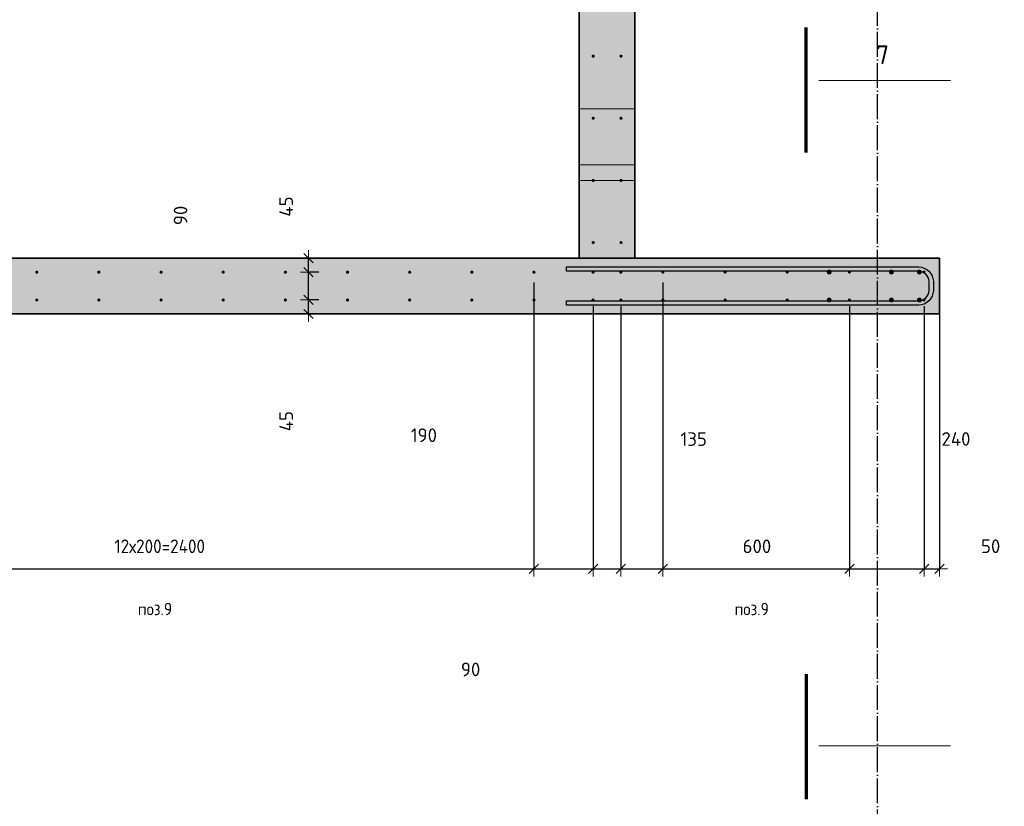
# Model space of a CAD drawing. Header units: millimetres. Extents: x -2995 to 60896, y -2809 to 57831.
# Tile 42 of 169: x 11140 to 14308, y 32735 to 35267. Entities that reach past the tile are written whole.
import ezdxf

# ---------------------------------------------------------------- set-up
doc = ezdxf.new("R2010")
doc.units = ezdxf.units.MM
doc.header["$PDMODE"] = 65
for name, pattern in [('______11', [100, 80, -10, 0, -10]), ('______5', [220, 160, -20, 20, -20]), ('________', [0])]:
    doc.linetypes.add(name, pattern=pattern)
for name, color, linetype, lineweight in [('Standard', 7, 'Continuous', 25), ('Арм.стержн. вертикальными 1', 22, 'Continuous', 35), ('Арм.стержн.горизонт. 2', 202, 'Continuous', 35), ('Обозначение разреза_ общее', 7, 'Continuous', 25), ('Размерная линия_ общее', 7, 'Continuous', 13)]:
    doc.layers.add(name, color=color, linetype=linetype, lineweight=lineweight)
doc.layers.add('Арм.стержн. вертикальными 2', color=7, linetype='Continuous', lineweight=35, true_color=0x006e00)
doc.layers.add('Осевая линия_ общее', color=7, linetype='______5', lineweight=13, true_color=0xa0a0a0)
doc.styles.add('ISOCPEUR', font='ISOCPEUR')
doc.dimstyles.new('DIMSTYLE_12', dxfattribs={"dimtxt": 44, "dimasz": 50, "dimexe": 0, "dimexo": 0, "dimgap": 22, "dimtad": 0, "dimdec": 0, "dimrnd": 5, "dimzin": 12, "dimdsep": 46, "dimtxsty": 'ISOCPEUR', "dimblk1": 'ALL_ML_STRICH', "dimblk2": 'ALL_ML_STRICH', "dimsah": 1, "dimcen": 0, "dimclrd": 7, "dimclre": 256, "dimclrt": 7, "dimadec": 0, "dimazin": 0, "dimtfac": 1, "dimtdec": 0, "dimtix": 1, "dimtmove": 2, "dimatfit": 3, "dimfxl": 0, "dimtvp": 1.2, "dimtzin": 0, "dimlwd": 0, "dimlwe": -3, "dimarcsym": 0})
doc.dimstyles.new('DIMSTYLE_3', dxfattribs={"dimtxt": 44, "dimasz": 50, "dimexe": 0, "dimexo": 0, "dimgap": 22, "dimtad": 2, "dimdec": 0, "dimrnd": 5, "dimzin": 12, "dimdsep": 46, "dimtxsty": 'ISOCPEUR', "dimblk1": 'ALL_ML_STRICH', "dimblk2": 'ALL_ML_STRICH', "dimsah": 1, "dimcen": 0, "dimclrd": 7, "dimclre": 256, "dimclrt": 7, "dimadec": 0, "dimazin": 0, "dimtfac": 1, "dimtdec": 0, "dimtix": 1, "dimtmove": 2, "dimatfit": 3, "dimfxl": 0, "dimtvp": 1.2, "dimtzin": 0, "dimlwd": 0, "dimlwe": -3, "dimarcsym": 0})
doc.dimstyles.new('DIMSTYLE_5', dxfattribs={"dimtxt": 44, "dimasz": 50, "dimexe": 0, "dimexo": 0, "dimgap": 22, "dimtad": 2, "dimdec": 0, "dimrnd": 5, "dimzin": 12, "dimdsep": 46, "dimtxsty": 'ISOCPEUR', "dimblk1": 'ALL_ML_STRICH', "dimblk2": 'ALL_ML_STRICH', "dimsah": 1, "dimcen": 0, "dimclrd": 7, "dimclre": 256, "dimclrt": 7, "dimadec": 0, "dimazin": 0, "dimtfac": 1, "dimtdec": 0, "dimtix": 1, "dimtmove": 2, "dimatfit": 3, "dimfxl": 0, "dimtzin": 0, "dimlwd": 0, "dimlwe": -3, "dimarcsym": 0})

# ---------------------------------------------------------------- blocks, each defined once
blk = doc.blocks.new('СЛОЖНЫЙ_ОБЪЕКТ_0')
at = {"layer": 'Осевая линия_ общее', "color": 253, "linetype": '______11', "lineweight": -3, "true_color": 0xa0a0a0, "transparency": 33554687}
blk.add_line((13900, -2590), (13900, 47490), dxfattribs=at)
blk = doc.blocks.new('ALL_ML_STRICH')
at = {"color": 0, "linetype": 'ByBlock', "lineweight": -2}
for p, q in [((-1, 0), (0.5, 0)), ((-0.3, -0.3), (0.3, 0.3)), ((0, -0.5), (0, 0.5))]:
    blk.add_line(p, q, dxfattribs=at)
blk = doc.blocks.new('*D527')
at = {"layer": 'DEFPOINTS', "color": 7, "linetype": 'Continuous', "lineweight": 13, "transparency": 33554687}
for p in [(12795, 34441.3), (10395, 34365), (10395, 33500.3)]:
    blk.add_point(p, dxfattribs=at)
at = {"layer": 'Размерная линия_ общее', "color": 253, "linetype": 'Continuous', "lineweight": -2, "true_color": 0xa0a0a0, "transparency": 33554687}
for p, q in [((12795, 34421.3), (12795, 33500.3)), ((10395, 34345), (10395, 33500.3))]:
    blk.add_line(p, q, dxfattribs=at)
at = {"layer": 'Размерная линия_ общее', "color": 7, "linetype": 'Continuous', "lineweight": -2, "transparency": 33554687}
blk.add_line((10395, 33500.3), (12795, 33500.3), dxfattribs=at)
at = {"layer": 'Размерная линия_ общее', "color": 7, "linetype": 'Continuous', "lineweight": 13, "transparency": 33554687, "xscale": 50, "yscale": 50, "zscale": 50, "rotation": 180}
blk.add_blockref('ALL_ML_STRICH', (10395, 33500.3), dxfattribs=at)
at = {"layer": 'Размерная линия_ общее', "color": 7, "linetype": 'Continuous', "lineweight": 13, "transparency": 33554687, "xscale": 50, "yscale": 50, "zscale": 50}
blk.add_blockref('ALL_ML_STRICH', (12795, 33500.3), dxfattribs=at)
at = {"layer": 'Размерная линия_ общее', "color": 7, "linetype": 'Continuous', "lineweight": 13, "transparency": 33554687, "insert": (11445, 33594.3), "char_height": 44, "width": 2.2, "attachment_point": 1, "line_spacing_factor": 0.60241, "style": 'ISOCPEUR'}
blk.add_mtext('\\W0.91;12х200=2400', dxfattribs=at)
blk = doc.blocks.new('*D528')
at = {"layer": 'DEFPOINTS', "color": 7, "linetype": 'Continuous', "lineweight": 13, "transparency": 33554687}
for p in [(12795, 34441.3), (12985, 34365), (12795, 33500.3)]:
    blk.add_point(p, dxfattribs=at)
at = {"layer": 'Размерная линия_ общее', "color": 253, "linetype": 'Continuous', "lineweight": -2, "true_color": 0xa0a0a0, "transparency": 33554687}
for p, q in [((12795, 34421.3), (12795, 33500.3)), ((12985, 34345), (12985, 33500.3))]:
    blk.add_line(p, q, dxfattribs=at)
at = {"layer": 'Размерная линия_ общее', "color": 7, "linetype": 'Continuous', "lineweight": -2, "transparency": 33554687}
blk.add_line((12795, 33500.3), (12985, 33500.3), dxfattribs=at)
at = {"layer": 'Размерная линия_ общее', "color": 7, "linetype": 'Continuous', "lineweight": 13, "transparency": 33554687, "xscale": 50, "yscale": 50, "zscale": 50, "rotation": 180}
blk.add_blockref('ALL_ML_STRICH', (12795, 33500.3), dxfattribs=at)
at = {"layer": 'Размерная линия_ общее', "color": 7, "linetype": 'Continuous', "lineweight": 13, "transparency": 33554687, "xscale": 50, "yscale": 50, "zscale": 50}
blk.add_blockref('ALL_ML_STRICH', (12985, 33500.3), dxfattribs=at)
at = {"layer": 'Размерная линия_ общее', "color": 7, "linetype": 'Continuous', "lineweight": 13, "transparency": 33554687, "insert": (12440.6, 33929.8), "char_height": 44, "width": 132, "attachment_point": 5, "style": 'ISOCPEUR'}
blk.add_mtext('\\A1;{190}', dxfattribs=at)
blk = doc.blocks.new('*D529')
at = {"layer": 'DEFPOINTS', "color": 7, "linetype": 'Continuous', "lineweight": 13, "transparency": 33554687}
for p in [(12985, 34365), (13074.5, 34365), (12985, 33500.3)]:
    blk.add_point(p, dxfattribs=at)
at = {"layer": 'Размерная линия_ общее', "color": 253, "linetype": 'Continuous', "lineweight": -2, "true_color": 0xa0a0a0, "transparency": 33554687}
for p, q in [((12985, 34345), (12985, 33500.3)), ((13074.5, 34345), (13074.5, 33500.3))]:
    blk.add_line(p, q, dxfattribs=at)
at = {"layer": 'Размерная линия_ общее', "color": 7, "linetype": 'Continuous', "lineweight": -2, "transparency": 33554687}
blk.add_line((12985, 33500.3), (13074.5, 33500.3), dxfattribs=at)
at = {"layer": 'Размерная линия_ общее', "color": 7, "linetype": 'Continuous', "lineweight": 13, "transparency": 33554687, "xscale": 50, "yscale": 50, "zscale": 50, "rotation": 180}
blk.add_blockref('ALL_ML_STRICH', (12985, 33500.3), dxfattribs=at)
at = {"layer": 'Размерная линия_ общее', "color": 7, "linetype": 'Continuous', "lineweight": 13, "transparency": 33554687, "xscale": 50, "yscale": 50, "zscale": 50}
blk.add_blockref('ALL_ML_STRICH', (13074.5, 33500.3), dxfattribs=at)
at = {"layer": 'Размерная линия_ общее', "color": 7, "linetype": 'Continuous', "lineweight": 13, "transparency": 33554687, "insert": (12591, 33176), "char_height": 44, "width": 88, "attachment_point": 5, "style": 'ISOCPEUR'}
blk.add_mtext('\\A1;{90}', dxfattribs=at)
blk = doc.blocks.new('*D530')
at = {"layer": 'DEFPOINTS', "color": 7, "linetype": 'Continuous', "lineweight": 13, "transparency": 33554687}
for p in [(13210, 34441.3), (13074.5, 34365), (13074.5, 33500.3)]:
    blk.add_point(p, dxfattribs=at)
at = {"layer": 'Размерная линия_ общее', "color": 253, "linetype": 'Continuous', "lineweight": -2, "true_color": 0xa0a0a0, "transparency": 33554687}
for p, q in [((13210, 34421.3), (13210, 33500.3)), ((13074.5, 34345), (13074.5, 33500.3))]:
    blk.add_line(p, q, dxfattribs=at)
at = {"layer": 'Размерная линия_ общее', "color": 7, "linetype": 'Continuous', "lineweight": -2, "transparency": 33554687}
blk.add_line((13074.5, 33500.3), (13210, 33500.3), dxfattribs=at)
at = {"layer": 'Размерная линия_ общее', "color": 7, "linetype": 'Continuous', "lineweight": 13, "transparency": 33554687, "xscale": 50, "yscale": 50, "zscale": 50, "rotation": 180}
blk.add_blockref('ALL_ML_STRICH', (13074.5, 33500.3), dxfattribs=at)
at = {"layer": 'Размерная линия_ общее', "color": 7, "linetype": 'Continuous', "lineweight": 13, "transparency": 33554687, "xscale": 50, "yscale": 50, "zscale": 50}
blk.add_blockref('ALL_ML_STRICH', (13210, 33500.3), dxfattribs=at)
at = {"layer": 'Размерная линия_ общее', "color": 7, "linetype": 'Continuous', "lineweight": 13, "transparency": 33554687, "insert": (13308.8, 33917.5), "char_height": 44, "width": 132, "attachment_point": 5, "style": 'ISOCPEUR'}
blk.add_mtext('\\A1;{135}', dxfattribs=at)
blk = doc.blocks.new('*D531')
at = {"layer": 'DEFPOINTS', "color": 7, "linetype": 'Continuous', "lineweight": 13, "transparency": 33554687}
for p in [(13210, 34441.3), (13810, 34365), (13210, 33500.3)]:
    blk.add_point(p, dxfattribs=at)
at = {"layer": 'Размерная линия_ общее', "color": 253, "linetype": 'Continuous', "lineweight": -2, "true_color": 0xa0a0a0, "transparency": 33554687}
for p, q in [((13210, 34421.3), (13210, 33500.3)), ((13810, 34345), (13810, 33500.3))]:
    blk.add_line(p, q, dxfattribs=at)
at = {"layer": 'Размерная линия_ общее', "color": 7, "linetype": 'Continuous', "lineweight": -2, "transparency": 33554687}
blk.add_line((13210, 33500.3), (13810, 33500.3), dxfattribs=at)
at = {"layer": 'Размерная линия_ общее', "color": 7, "linetype": 'Continuous', "lineweight": 13, "transparency": 33554687, "xscale": 50, "yscale": 50, "zscale": 50, "rotation": 180}
blk.add_blockref('ALL_ML_STRICH', (13210, 33500.3), dxfattribs=at)
at = {"layer": 'Размерная линия_ общее', "color": 7, "linetype": 'Continuous', "lineweight": 13, "transparency": 33554687, "xscale": 50, "yscale": 50, "zscale": 50}
blk.add_blockref('ALL_ML_STRICH', (13810, 33500.3), dxfattribs=at)
at = {"layer": 'Размерная линия_ общее', "color": 7, "linetype": 'Continuous', "lineweight": 13, "transparency": 33554687, "insert": (13512.2, 33572.3), "char_height": 44, "width": 132, "attachment_point": 5, "style": 'ISOCPEUR'}
blk.add_mtext('\\A1;{600}', dxfattribs=at)
blk = doc.blocks.new('*D532')
at = {"layer": 'DEFPOINTS', "color": 7, "linetype": 'Continuous', "lineweight": 13, "transparency": 33554687}
for p in [(13810, 34365), (14050, 34365), (13810, 33500.3)]:
    blk.add_point(p, dxfattribs=at)
at = {"layer": 'Размерная линия_ общее', "color": 253, "linetype": 'Continuous', "lineweight": -2, "true_color": 0xa0a0a0, "transparency": 33554687}
for p, q in [((13810, 34345), (13810, 33500.3)), ((14050, 34345), (14050, 33500.3))]:
    blk.add_line(p, q, dxfattribs=at)
at = {"layer": 'Размерная линия_ общее', "color": 7, "linetype": 'Continuous', "lineweight": -2, "transparency": 33554687}
blk.add_line((13810, 33500.3), (14050, 33500.3), dxfattribs=at)
at = {"layer": 'Размерная линия_ общее', "color": 7, "linetype": 'Continuous', "lineweight": 13, "transparency": 33554687, "xscale": 50, "yscale": 50, "zscale": 50, "rotation": 180}
blk.add_blockref('ALL_ML_STRICH', (13810, 33500.3), dxfattribs=at)
at = {"layer": 'Размерная линия_ общее', "color": 7, "linetype": 'Continuous', "lineweight": 13, "transparency": 33554687, "xscale": 50, "yscale": 50, "zscale": 50}
blk.add_blockref('ALL_ML_STRICH', (14050, 33500.3), dxfattribs=at)
at = {"layer": 'Размерная линия_ общее', "color": 7, "linetype": 'Continuous', "lineweight": 13, "transparency": 33554687, "insert": (14152.8, 33917.8), "char_height": 44, "width": 132, "attachment_point": 5, "style": 'ISOCPEUR'}
blk.add_mtext('\\A1;{240}', dxfattribs=at)
blk = doc.blocks.new('*D533')
at = {"layer": 'DEFPOINTS', "color": 7, "linetype": 'Continuous', "lineweight": 13, "transparency": 33554687}
for p in [(14100, 34441.3), (14050, 34365), (14050, 33500.3)]:
    blk.add_point(p, dxfattribs=at)
at = {"layer": 'Размерная линия_ общее', "color": 253, "linetype": 'Continuous', "lineweight": -2, "true_color": 0xa0a0a0, "transparency": 33554687}
for p, q in [((14100, 34421.3), (14100, 33500.3)), ((14050, 34345), (14050, 33500.3))]:
    blk.add_line(p, q, dxfattribs=at)
at = {"layer": 'Размерная линия_ общее', "color": 7, "linetype": 'Continuous', "lineweight": -2, "transparency": 33554687}
blk.add_line((14050, 33500.3), (14100, 33500.3), dxfattribs=at)
at = {"layer": 'Размерная линия_ общее', "color": 7, "linetype": 'Continuous', "lineweight": 13, "transparency": 33554687, "xscale": 50, "yscale": 50, "zscale": 50, "rotation": 180}
blk.add_blockref('ALL_ML_STRICH', (14050, 33500.3), dxfattribs=at)
at = {"layer": 'Размерная линия_ общее', "color": 7, "linetype": 'Continuous', "lineweight": 13, "transparency": 33554687, "xscale": 50, "yscale": 50, "zscale": 50}
blk.add_blockref('ALL_ML_STRICH', (14100, 33500.3), dxfattribs=at)
at = {"layer": 'Размерная линия_ общее', "color": 7, "linetype": 'Continuous', "lineweight": 13, "transparency": 33554687, "insert": (14264.3, 33572.6), "char_height": 44, "width": 88, "attachment_point": 5, "style": 'ISOCPEUR'}
blk.add_mtext('\\A1;{50}', dxfattribs=at)
blk = doc.blocks.new('*D548')
at = {"layer": 'DEFPOINTS', "color": 7, "linetype": 'Continuous', "lineweight": 13, "transparency": 33554687}
for p in [(12122.9, 34365.5), (12022.4, 34320), (12069.2, 34320)]:
    blk.add_point(p, dxfattribs=at)
at = {"layer": 'Размерная линия_ общее', "color": 253, "linetype": 'Continuous', "lineweight": -2, "true_color": 0xa0a0a0, "transparency": 33554687}
for p, q in [((12102.9, 34365.5), (12069.2, 34365.5)), ((12042.4, 34320), (12069.2, 34320))]:
    blk.add_line(p, q, dxfattribs=at)
at = {"layer": 'Размерная линия_ общее', "color": 7, "linetype": 'Continuous', "lineweight": -2, "transparency": 33554687}
blk.add_line((12069.2, 34320), (12069.2, 34365.5), dxfattribs=at)
at = {"layer": 'Размерная линия_ общее', "color": 7, "linetype": 'Continuous', "lineweight": 13, "transparency": 33554687, "xscale": 50, "yscale": 50, "zscale": 50}
for p, rotation in [((12069.2, 34365.5), 90), ((12069.2, 34320), 270)]:
    blk.add_blockref('ALL_ML_STRICH', p, dxfattribs=dict(at, rotation=rotation))
at = {"layer": 'Размерная линия_ общее', "color": 7, "linetype": 'Continuous', "lineweight": 13, "transparency": 33554687, "insert": (11997.8, 33975.1), "char_height": 44, "width": 88, "attachment_point": 5, "rotation": 90, "style": 'ISOCPEUR'}
blk.add_mtext('\\A1;{45}', dxfattribs=at)
blk = doc.blocks.new('*D549')
at = {"layer": 'DEFPOINTS', "color": 7, "linetype": 'Continuous', "lineweight": 13, "transparency": 33554687}
for p in [(12122.9, 34455), (12069.2, 34365.5), (12122.9, 34365.5)]:
    blk.add_point(p, dxfattribs=at)
at = {"layer": 'Размерная линия_ общее', "color": 253, "linetype": 'Continuous', "lineweight": -2, "true_color": 0xa0a0a0, "transparency": 33554687}
for p, q in [((12102.9, 34455), (12069.2, 34455)), ((12102.9, 34365.5), (12069.2, 34365.5))]:
    blk.add_line(p, q, dxfattribs=at)
at = {"layer": 'Размерная линия_ общее', "color": 7, "linetype": 'Continuous', "lineweight": -2, "transparency": 33554687}
blk.add_line((12069.2, 34365.5), (12069.2, 34455), dxfattribs=at)
at = {"layer": 'Размерная линия_ общее', "color": 7, "linetype": 'Continuous', "lineweight": 13, "transparency": 33554687, "xscale": 50, "yscale": 50, "zscale": 50}
for p, rotation in [((12069.2, 34455), 90), ((12069.2, 34365.5), 270)]:
    blk.add_blockref('ALL_ML_STRICH', p, dxfattribs=dict(at, rotation=rotation))
at = {"layer": 'Размерная линия_ общее', "color": 7, "linetype": 'Continuous', "lineweight": 13, "transparency": 33554687, "insert": (11657.8, 34637.2), "char_height": 44, "width": 88, "attachment_point": 5, "rotation": 90, "style": 'ISOCPEUR'}
blk.add_mtext('\\A1;{90}', dxfattribs=at)
blk = doc.blocks.new('*D550')
at = {"layer": 'DEFPOINTS', "color": 7, "linetype": 'Continuous', "lineweight": 13, "transparency": 33554687}
for p in [(12022.4, 34500), (12069.2, 34455), (12122.9, 34455)]:
    blk.add_point(p, dxfattribs=at)
at = {"layer": 'Размерная линия_ общее', "color": 253, "linetype": 'Continuous', "lineweight": -2, "true_color": 0xa0a0a0, "transparency": 33554687}
for p, q in [((12042.4, 34500), (12069.2, 34500)), ((12102.9, 34455), (12069.2, 34455))]:
    blk.add_line(p, q, dxfattribs=at)
at = {"layer": 'Размерная линия_ общее', "color": 7, "linetype": 'Continuous', "lineweight": -2, "transparency": 33554687}
blk.add_line((12069.2, 34455), (12069.2, 34500), dxfattribs=at)
at = {"layer": 'Размерная линия_ общее', "color": 7, "linetype": 'Continuous', "lineweight": 13, "transparency": 33554687, "xscale": 50, "yscale": 50, "zscale": 50}
for p, rotation in [((12069.2, 34500), 90), ((12069.2, 34455), 270)]:
    blk.add_blockref('ALL_ML_STRICH', p, dxfattribs=dict(at, rotation=rotation))
at = {"layer": 'Размерная линия_ общее', "color": 7, "linetype": 'Continuous', "lineweight": 13, "transparency": 33554687, "insert": (11997.5, 34665.8), "char_height": 44, "width": 88, "attachment_point": 5, "rotation": 90, "style": 'ISOCPEUR'}
blk.add_mtext('\\A1;{45}', dxfattribs=at)

msp = doc.modelspace()

# ---------------------------------------------------------------- hatches: boundary and pattern name
at = {"linetype": 'Continuous', "lineweight": 25, "transparency": 33554687}
for points in [[(12940, 34500), (13120, 34500), (13120, 36250), (12940, 36250)], [(8500, 34500), (8500, 34320), (14100, 34320), (14100, 34500)]]:
    msp.add_hatch(color=7, dxfattribs=at).paths.add_polyline_path(points)
at = {"layer": 'Арм.стержн. вертикальными 1', "linetype": 'Continuous', "lineweight": 50, "transparency": 33554687}
for points in [[(12990.5, 35150), (12990.1, 35151.9), (12989, 35153.5), (12987.4, 35154.6), (12985.5, 35155), (12983.6, 35154.6), (12981.9, 35153.5), (12980.8, 35151.9), (12980.5, 35150), (12980.8, 35148.1), (12981.9, 35146.5), (12983.6, 35145.4), (12985.5, 35145), (12987.4, 35145.4), (12989, 35146.5), (12990.1, 35148.1)], [(13080, 35150), (13079.6, 35151.9), (13078.5, 35153.5), (13076.9, 35154.6), (13075, 35155), (13073.1, 35154.6), (13071.5, 35153.5), (13070.4, 35151.9), (13070, 35150), (13070.4, 35148.1), (13071.5, 35146.5), (13073.1, 35145.4), (13075, 35145), (13076.9, 35145.4), (13078.5, 35146.5), (13079.6, 35148.1)], [(12990.5, 34950), (12990.1, 34951.9), (12989, 34953.5), (12987.4, 34954.6), (12985.5, 34955), (12983.6, 34954.6), (12981.9, 34953.5), (12980.8, 34951.9), (12980.5, 34950), (12980.8, 34948.1), (12981.9, 34946.5), (12983.6, 34945.4), (12985.5, 34945), (12987.4, 34945.4), (12989, 34946.5), (12990.1, 34948.1)], [(13080, 34950), (13079.6, 34951.9), (13078.5, 34953.5), (13076.9, 34954.6), (13075, 34955), (13073.1, 34954.6), (13071.5, 34953.5), (13070.4, 34951.9), (13070, 34950), (13070.4, 34948.1), (13071.5, 34946.5), (13073.1, 34945.4), (13075, 34945), (13076.9, 34945.4), (13078.5, 34946.5), (13079.6, 34948.1)], [(12990.5, 34750), (12990.1, 34751.9), (12989, 34753.5), (12987.4, 34754.6), (12985.5, 34755), (12983.6, 34754.6), (12981.9, 34753.5), (12980.8, 34751.9), (12980.5, 34750), (12980.8, 34748.1), (12981.9, 34746.5), (12983.6, 34745.4), (12985.5, 34745), (12987.4, 34745.4), (12989, 34746.5), (12990.1, 34748.1)], [(13080, 34750), (13079.6, 34751.9), (13078.5, 34753.5), (13076.9, 34754.6), (13075, 34755), (13073.1, 34754.6), (13071.5, 34753.5), (13070.4, 34751.9), (13070, 34750), (13070.4, 34748.1), (13071.5, 34746.5), (13073.1, 34745.4), (13075, 34745), (13076.9, 34745.4), (13078.5, 34746.5), (13079.6, 34748.1)], [(12990.5, 34550), (12990.1, 34551.9), (12989, 34553.5), (12987.4, 34554.6), (12985.5, 34555), (12983.6, 34554.6), (12981.9, 34553.5), (12980.8, 34551.9), (12980.5, 34550), (12980.8, 34548.1), (12981.9, 34546.5), (12983.6, 34545.4), (12985.5, 34545), (12987.4, 34545.4), (12989, 34546.5), (12990.1, 34548.1)], [(13080, 34550), (13079.6, 34551.9), (13078.5, 34553.5), (13076.9, 34554.6), (13075, 34555), (13073.1, 34554.6), (13071.5, 34553.5), (13070.4, 34551.9), (13070, 34550), (13070.4, 34548.1), (13071.5, 34546.5), (13073.1, 34545.4), (13075, 34545), (13076.9, 34545.4), (13078.5, 34546.5), (13079.6, 34548.1)], [(11200, 34454.6), (11199.6, 34456.5), (11198.5, 34458.1), (11196.9, 34459.2), (11195, 34459.6), (11193, 34459.2), (11191.4, 34458.1), (11190.3, 34456.5), (11190, 34454.6), (11190.3, 34452.6), (11191.4, 34451), (11193, 34449.9), (11195, 34449.6), (11196.9, 34449.9), (11198.5, 34451), (11199.6, 34452.6)], [(11400, 34454.6), (11399.6, 34456.5), (11398.5, 34458.1), (11396.9, 34459.2), (11395, 34459.6), (11393, 34459.2), (11391.4, 34458.1), (11390.3, 34456.5), (11390, 34454.6), (11390.3, 34452.6), (11391.4, 34451), (11393, 34449.9), (11395, 34449.6), (11396.9, 34449.9), (11398.5, 34451), (11399.6, 34452.6)], [(11600, 34454.6), (11599.6, 34456.5), (11598.5, 34458.1), (11596.9, 34459.2), (11595, 34459.6), (11593, 34459.2), (11591.4, 34458.1), (11590.3, 34456.5), (11590, 34454.6), (11590.3, 34452.6), (11591.4, 34451), (11593, 34449.9), (11595, 34449.6), (11596.9, 34449.9), (11598.5, 34451), (11599.6, 34452.6)], [(11800, 34454.6), (11799.6, 34456.5), (11798.5, 34458.1), (11796.9, 34459.2), (11795, 34459.6), (11793, 34459.2), (11791.4, 34458.1), (11790.3, 34456.5), (11790, 34454.6), (11790.3, 34452.6), (11791.4, 34451), (11793, 34449.9), (11795, 34449.6), (11796.9, 34449.9), (11798.5, 34451), (11799.6, 34452.6)], [(12000, 34454.5), (11999.6, 34456.5), (11998.5, 34458.1), (11996.9, 34459.2), (11995, 34459.5), (11993, 34459.2), (11991.4, 34458.1), (11990.3, 34456.5), (11990, 34454.5), (11990.3, 34452.6), (11991.4, 34451), (11993, 34449.9), (11995, 34449.5), (11996.9, 34449.9), (11998.5, 34451), (11999.6, 34452.6)], [(12200, 34454.5), (12199.6, 34456.5), (12198.5, 34458.1), (12196.9, 34459.2), (12195, 34459.5), (12193, 34459.2), (12191.4, 34458.1), (12190.3, 34456.5), (12190, 34454.5), (12190.3, 34452.6), (12191.4, 34451), (12193, 34449.9), (12195, 34449.5), (12196.9, 34449.9), (12198.5, 34451), (12199.6, 34452.6)], [(12400, 34454.5), (12399.6, 34456.5), (12398.5, 34458.1), (12396.9, 34459.2), (12395, 34459.5), (12393, 34459.2), (12391.4, 34458.1), (12390.3, 34456.5), (12390, 34454.5), (12390.3, 34452.6), (12391.4, 34451), (12393, 34449.9), (12395, 34449.5), (12396.9, 34449.9), (12398.5, 34451), (12399.6, 34452.6)], [(12600, 34454.5), (12599.6, 34456.5), (12598.5, 34458.1), (12596.9, 34459.2), (12595, 34459.5), (12593, 34459.2), (12591.4, 34458.1), (12590.3, 34456.5), (12590, 34454.5), (12590.3, 34452.6), (12591.4, 34451), (12593, 34449.9), (12595, 34449.5), (12596.9, 34449.9), (12598.5, 34451), (12599.6, 34452.6)], [(12800, 34454.5), (12799.6, 34456.5), (12798.5, 34458.1), (12796.9, 34459.2), (12795, 34459.5), (12793, 34459.2), (12791.4, 34458.1), (12790.3, 34456.5), (12790, 34454.5), (12790.3, 34452.6), (12791.4, 34451), (12793, 34449.9), (12795, 34449.5), (12796.9, 34449.9), (12798.5, 34451), (12799.6, 34452.6)], [(12989.9, 34454.5), (12989.6, 34456.5), (12988.5, 34458.1), (12986.8, 34459.2), (12984.9, 34459.5), (12983, 34459.2), (12981.4, 34458.1), (12980.3, 34456.5), (12979.9, 34454.5), (12980.3, 34452.6), (12981.4, 34451), (12983, 34449.9), (12984.9, 34449.5), (12986.8, 34449.9), (12988.5, 34451), (12989.6, 34452.6)], [(13079.5, 34454.5), (13079.1, 34456.5), (13078, 34458.1), (13076.4, 34459.2), (13074.5, 34459.5), (13072.5, 34459.2), (13070.9, 34458.1), (13069.8, 34456.5), (13069.5, 34454.5), (13069.8, 34452.6), (13070.9, 34451), (13072.5, 34449.9), (13074.5, 34449.5), (13076.4, 34449.9), (13078, 34451), (13079.1, 34452.6)], [(13215, 34455), (13214.6, 34456.9), (13213.5, 34458.5), (13211.9, 34459.6), (13210, 34460), (13208, 34459.6), (13206.4, 34458.5), (13205.3, 34456.9), (13205, 34455), (13205.3, 34453.1), (13206.4, 34451.5), (13208, 34450.4), (13210, 34450), (13211.9, 34450.4), (13213.5, 34451.5), (13214.6, 34453.1)], [(13415, 34455), (13414.6, 34456.9), (13413.5, 34458.5), (13411.9, 34459.6), (13410, 34460), (13408, 34459.6), (13406.4, 34458.5), (13405.3, 34456.9), (13405, 34455), (13405.3, 34453.1), (13406.4, 34451.5), (13408, 34450.4), (13410, 34450), (13411.9, 34450.4), (13413.5, 34451.5), (13414.6, 34453.1)], [(13615, 34455), (13614.6, 34456.9), (13613.5, 34458.5), (13611.9, 34459.6), (13610, 34460), (13608, 34459.6), (13606.4, 34458.5), (13605.3, 34456.9), (13605, 34455), (13605.3, 34453.1), (13606.4, 34451.5), (13608, 34450.4), (13610, 34450), (13611.9, 34450.4), (13613.5, 34451.5), (13614.6, 34453.1)], [(13815, 34455), (13814.6, 34456.9), (13813.5, 34458.5), (13811.9, 34459.6), (13810, 34460), (13808, 34459.6), (13806.4, 34458.5), (13805.3, 34456.9), (13805, 34455), (13805.3, 34453.1), (13806.4, 34451.5), (13808, 34450.4), (13810, 34450), (13811.9, 34450.4), (13813.5, 34451.5), (13814.6, 34453.1)], [(14055, 34455), (14054.6, 34456.9), (14053.5, 34458.5), (14051.9, 34459.6), (14050, 34460), (14048, 34459.6), (14046.4, 34458.5), (14045.3, 34456.9), (14045, 34455), (14045.3, 34453.1), (14046.4, 34451.5), (14048, 34450.4), (14050, 34450), (14051.9, 34450.4), (14053.5, 34451.5), (14054.6, 34453.1)], [(11200, 34365), (11199.6, 34366.9), (11198.5, 34368.6), (11196.9, 34369.6), (11195, 34370), (11193, 34369.6), (11191.4, 34368.6), (11190.3, 34366.9), (11190, 34365), (11190.3, 34363.1), (11191.4, 34361.5), (11193, 34360.4), (11195, 34360), (11196.9, 34360.4), (11198.5, 34361.5), (11199.6, 34363.1)], [(11400, 34365), (11399.6, 34366.9), (11398.5, 34368.6), (11396.9, 34369.6), (11395, 34370), (11393, 34369.6), (11391.4, 34368.6), (11390.3, 34366.9), (11390, 34365), (11390.3, 34363.1), (11391.4, 34361.5), (11393, 34360.4), (11395, 34360), (11396.9, 34360.4), (11398.5, 34361.5), (11399.6, 34363.1)], [(11600, 34365), (11599.6, 34366.9), (11598.5, 34368.6), (11596.9, 34369.6), (11595, 34370), (11593, 34369.6), (11591.4, 34368.6), (11590.3, 34366.9), (11590, 34365), (11590.3, 34363.1), (11591.4, 34361.5), (11593, 34360.4), (11595, 34360), (11596.9, 34360.4), (11598.5, 34361.5), (11599.6, 34363.1)], [(11800, 34365), (11799.6, 34366.9), (11798.5, 34368.6), (11796.9, 34369.6), (11795, 34370), (11793, 34369.6), (11791.4, 34368.6), (11790.3, 34366.9), (11790, 34365), (11790.3, 34363.1), (11791.4, 34361.5), (11793, 34360.4), (11795, 34360), (11796.9, 34360.4), (11798.5, 34361.5), (11799.6, 34363.1)], [(12000, 34365), (11999.6, 34366.9), (11998.5, 34368.6), (11996.9, 34369.6), (11995, 34370), (11993, 34369.6), (11991.4, 34368.6), (11990.3, 34366.9), (11990, 34365), (11990.3, 34363.1), (11991.4, 34361.5), (11993, 34360.4), (11995, 34360), (11996.9, 34360.4), (11998.5, 34361.5), (11999.6, 34363.1)], [(12200, 34365), (12199.6, 34366.9), (12198.5, 34368.6), (12196.9, 34369.6), (12195, 34370), (12193, 34369.6), (12191.4, 34368.6), (12190.3, 34366.9), (12190, 34365), (12190.3, 34363.1), (12191.4, 34361.5), (12193, 34360.4), (12195, 34360), (12196.9, 34360.4), (12198.5, 34361.5), (12199.6, 34363.1)], [(12400, 34365), (12399.6, 34366.9), (12398.5, 34368.6), (12396.9, 34369.6), (12395, 34370), (12393, 34369.6), (12391.4, 34368.6), (12390.3, 34366.9), (12390, 34365), (12390.3, 34363.1), (12391.4, 34361.5), (12393, 34360.4), (12395, 34360), (12396.9, 34360.4), (12398.5, 34361.5), (12399.6, 34363.1)], [(12600, 34365), (12599.6, 34366.9), (12598.5, 34368.5), (12596.9, 34369.6), (12595, 34370), (12593, 34369.6), (12591.4, 34368.5), (12590.3, 34366.9), (12590, 34365), (12590.3, 34363.1), (12591.4, 34361.5), (12593, 34360.4), (12595, 34360), (12596.9, 34360.4), (12598.5, 34361.5), (12599.6, 34363.1)], [(12800, 34365), (12799.6, 34366.9), (12798.5, 34368.5), (12796.9, 34369.6), (12795, 34370), (12793, 34369.6), (12791.4, 34368.5), (12790.3, 34366.9), (12790, 34365), (12790.3, 34363.1), (12791.4, 34361.5), (12793, 34360.4), (12795, 34360), (12796.9, 34360.4), (12798.5, 34361.5), (12799.6, 34363.1)], [(12989.9, 34365), (12989.6, 34366.9), (12988.5, 34368.5), (12986.8, 34369.6), (12984.9, 34370), (12983, 34369.6), (12981.4, 34368.5), (12980.3, 34366.9), (12979.9, 34365), (12980.3, 34363.1), (12981.4, 34361.5), (12983, 34360.4), (12984.9, 34360), (12986.8, 34360.4), (12988.5, 34361.5), (12989.6, 34363.1)], [(13079.5, 34365), (13079.1, 34366.9), (13078, 34368.5), (13076.4, 34369.6), (13074.5, 34370), (13072.5, 34369.6), (13070.9, 34368.5), (13069.8, 34366.9), (13069.5, 34365), (13069.8, 34363.1), (13070.9, 34361.5), (13072.5, 34360.4), (13074.5, 34360), (13076.4, 34360.4), (13078, 34361.5), (13079.1, 34363.1)], [(13215, 34365), (13214.6, 34366.9), (13213.5, 34368.5), (13211.9, 34369.6), (13210, 34370), (13208, 34369.6), (13206.4, 34368.5), (13205.3, 34366.9), (13205, 34365), (13205.3, 34363.1), (13206.4, 34361.5), (13208, 34360.4), (13210, 34360), (13211.9, 34360.4), (13213.5, 34361.5), (13214.6, 34363.1)], [(13415, 34365), (13414.6, 34366.9), (13413.5, 34368.5), (13411.9, 34369.6), (13410, 34370), (13408, 34369.6), (13406.4, 34368.5), (13405.3, 34366.9), (13405, 34365), (13405.3, 34363.1), (13406.4, 34361.5), (13408, 34360.4), (13410, 34360), (13411.9, 34360.4), (13413.5, 34361.5), (13414.6, 34363.1)], [(13615, 34365), (13614.6, 34366.9), (13613.5, 34368.5), (13611.9, 34369.6), (13610, 34370), (13608, 34369.6), (13606.4, 34368.5), (13605.3, 34366.9), (13605, 34365), (13605.3, 34363.1), (13606.4, 34361.5), (13608, 34360.4), (13610, 34360), (13611.9, 34360.4), (13613.5, 34361.5), (13614.6, 34363.1)], [(13815, 34365), (13814.6, 34366.9), (13813.5, 34368.5), (13811.9, 34369.6), (13810, 34370), (13808, 34369.6), (13806.4, 34368.5), (13805.3, 34366.9), (13805, 34365), (13805.3, 34363.1), (13806.4, 34361.5), (13808, 34360.4), (13810, 34360), (13811.9, 34360.4), (13813.5, 34361.5), (13814.6, 34363.1)], [(14055, 34365), (14054.6, 34366.9), (14053.5, 34368.5), (14051.9, 34369.6), (14050, 34370), (14048, 34369.6), (14046.4, 34368.5), (14045.3, 34366.9), (14045, 34365), (14045.3, 34363.1), (14046.4, 34361.5), (14048, 34360.4), (14050, 34360), (14051.9, 34360.4), (14053.5, 34361.5), (14054.6, 34363.1)]]:
    msp.add_hatch(color=4, dxfattribs=at).paths.add_polyline_path(points)
at = {"layer": 'Арм.стержн. вертикальными 2', "linetype": 'Continuous', "lineweight": 50, "transparency": 33554687}
for points in [[(13753, 34455), (13752.4, 34458.1), (13750.6, 34460.7), (13748, 34462.4), (13745, 34463), (13741.9, 34462.4), (13739.3, 34460.7), (13737.6, 34458.1), (13737, 34455), (13737.6, 34451.9), (13739.3, 34449.3), (13741.9, 34447.6), (13745, 34447), (13748, 34447.6), (13750.6, 34449.3), (13752.4, 34451.9)], [(13953, 34455), (13952.4, 34458.1), (13950.6, 34460.7), (13948, 34462.4), (13945, 34463), (13941.9, 34462.4), (13939.3, 34460.7), (13937.6, 34458.1), (13937, 34455), (13937.6, 34451.9), (13939.3, 34449.3), (13941.9, 34447.6), (13945, 34447), (13948, 34447.6), (13950.6, 34449.3), (13952.4, 34451.9)], [(14043, 34455), (14042.4, 34458.1), (14040.6, 34460.7), (14038, 34462.4), (14035, 34463), (14031.9, 34462.4), (14029.3, 34460.7), (14027.6, 34458.1), (14027, 34455), (14027.6, 34451.9), (14029.3, 34449.3), (14031.9, 34447.6), (14035, 34447), (14038, 34447.6), (14040.6, 34449.3), (14042.4, 34451.9)], [(13753, 34365), (13752.4, 34368.1), (13750.6, 34370.7), (13748, 34372.4), (13745, 34373), (13741.9, 34372.4), (13739.3, 34370.7), (13737.6, 34368.1), (13737, 34365), (13737.6, 34361.9), (13739.3, 34359.3), (13741.9, 34357.6), (13745, 34357), (13748, 34357.6), (13750.6, 34359.3), (13752.4, 34361.9)], [(13953, 34365), (13952.4, 34368.1), (13950.6, 34370.7), (13948, 34372.4), (13945, 34373), (13941.9, 34372.4), (13939.3, 34370.7), (13937.6, 34368.1), (13937, 34365), (13937.6, 34361.9), (13939.3, 34359.3), (13941.9, 34357.6), (13945, 34357), (13948, 34357.6), (13950.6, 34359.3), (13952.4, 34361.9)], [(14043, 34365), (14042.4, 34368.1), (14040.6, 34370.7), (14038, 34372.4), (14035, 34373), (14031.9, 34372.4), (14029.3, 34370.7), (14027.6, 34368.1), (14027, 34365), (14027.6, 34361.9), (14029.3, 34359.3), (14031.9, 34357.6), (14035, 34357), (14038, 34357.6), (14040.6, 34359.3), (14042.4, 34361.9)]]:
    msp.add_hatch(color=7, dxfattribs=at).paths.add_polyline_path(points)

# ---------------------------------------------------------------- linework, layer by layer
at = {"color": 7, "linetype": 'Continuous', "lineweight": 35, "transparency": 33554687}
for p, q in [((12940, 34500), (12940, 36250)), ((13120, 36250), (13120, 34500)), ((10280, 34500), (12940, 34500)), ((13120, 34500), (12940, 34500)), ((13120, 34500), (14100, 34500)), ((14100, 34500), (14100, 34320)), ((14100, 34320), (9000, 34320))]:
    msp.add_line(p, q, dxfattribs=at)
at = {"color": 253, "linetype": '________', "lineweight": 13, "true_color": 0xababab, "transparency": 33554687}
for p, q in [((13120, 34980), (12940, 34980)), ((12940, 34800), (13120, 34800)), ((12940, 34750), (13120, 34750))]:
    msp.add_line(p, q, dxfattribs=at)
at = {"layer": 'Арм.стержн.горизонт. 2', "color": 7, "linetype": 'Continuous', "lineweight": 25, "transparency": 33554687}
msp.add_lwpolyline([(12900, 34472), (14033.3, 34472), (14041.9, 34470.8), (14050.7, 34467.9), (14058.9, 34463.3), (14065.7, 34457.7), (14071.3, 34450.9), (14075.9, 34442.7), (14078.8, 34433.9), (14080, 34425.3), (14080, 34394.7), (14078.8, 34386.1), (14075.9, 34377.3), (14071.3, 34369.1), (14065.7, 34362.3), (14058.9, 34356.7), (14050.7, 34352.1), (14041.9, 34349.2), (14033.3, 34348), (12900, 34348), (12900, 34362), (14032.3, 34362), (14038.7, 34362.9), (14045.1, 34365), (14051, 34368.3), (14055.7, 34372.3), (14059.7, 34377), (14063, 34382.9), (14065.1, 34389.3), (14066, 34395.7), (14066, 34424.3), (14065.1, 34430.7), (14063, 34437.1), (14059.7, 34443), (14055.7, 34447.7), (14051, 34451.7), (14045.1, 34455), (14038.7, 34457.1), (14032.3, 34458), (12900, 34458), (12900, 34472)], dxfattribs=at)
msp.add_lwpolyline([(12900, 34472), (14033.3, 34472), (14041.9, 34470.8), (14050.7, 34467.9), (14058.9, 34463.3), (14065.7, 34457.7), (14071.3, 34450.9), (14075.9, 34442.7), (14078.8, 34433.9), (14080, 34425.3), (14080, 34394.7), (14078.8, 34386.1), (14075.9, 34377.3), (14071.3, 34369.1), (14065.7, 34362.3), (14058.9, 34356.7), (14050.7, 34352.1), (14041.9, 34349.2), (14033.3, 34348), (12900, 34348), (12900, 34362), (14032.3, 34362), (14038.7, 34362.9), (14045.1, 34365), (14051, 34368.3), (14055.7, 34372.3), (14059.7, 34377), (14063, 34382.9), (14065.1, 34389.3), (14066, 34395.7), (14066, 34424.3), (14065.1, 34430.7), (14063, 34437.1), (14059.7, 34443), (14055.7, 34447.7), (14051, 34451.7), (14045.1, 34455), (14038.7, 34457.1), (14032.3, 34458), (12900, 34458), (12900, 34472)], dxfattribs=at)
at = {"layer": 'Обозначение разреза_ общее', "color": 7, "linetype": 'Continuous', "lineweight": 70, "transparency": 33554687}
for p, q in [((13671, 34840.3), (13671, 35242.3)), ((13671, 33160.3), (13671, 32758.3))]:
    msp.add_line(p, q, dxfattribs=at)
at = {"layer": 'Обозначение разреза_ общее', "color": 7, "linetype": 'Continuous', "lineweight": 13, "transparency": 33554687}
for p, q in [((13711, 35071), (14135, 35071)), ((13711, 32929.6), (14135, 32929.6))]:
    msp.add_line(p, q, dxfattribs=at)

# ---------------------------------------------------------------- block references
at = {"layer": 'Осевая линия_ общее', "color": 253, "linetype": '______11', "lineweight": -3, "true_color": 0xa0a0a0, "transparency": 33554687}
msp.add_blockref('СЛОЖНЫЙ_ОБЪЕКТ_0', (0, 0), dxfattribs=at)

# ---------------------------------------------------------------- texts
at = {"layer": 'Standard', "color": 7, "linetype": 'Continuous', "lineweight": 25, "transparency": 33554687, "char_height": 40, "width": 127.972, "attachment_point": 5, "style": 'ISOCPEUR'}
for insert in [(11575.6, 33370.4), (13495.6, 33370.4)]:
    msp.add_mtext('\\A1;{\\fISOCPEUR|i0|b0;\\H40.000000;\\W0.909091;\\C7;поз.9}\\P', dxfattribs=dict(at, insert=insert))
at = {"layer": 'Обозначение разреза_ общее', "color": 7, "linetype": 'Continuous', "lineweight": 13, "transparency": 33554687, "insert": (13895.6, 35124.4), "char_height": 60, "width": 65.333, "attachment_point": 7, "style": 'ISOCPEUR'}
msp.add_mtext('\\A1;{\\fISOCPEUR|i0|b0;\\H60.000000;\\W1.000000;\\C7;7}\\P', dxfattribs=at)

# ---------------------------------------------------------------- dimensions: what is measured, and where the dimension line sits
at = {"layer": 'Размерная линия_ общее', "color": 7, "linetype": 'Continuous', "lineweight": 13, "transparency": 33554687}
for base, p1, p2, picture, middle in [((12069.2, 34500), (12102.9, 34455), (12042.4, 34500), '*D550', (11997.5, 34665.8)), ((12069.1889, 34455.0003), (12102.8893, 34365.469), (12102.8893, 34455.0003), '*D549', (11657.8475, 34637.2085)), ((12069.1889, 34365.469), (12042.4014, 34320), (12102.8893, 34365.469), '*D548', (11997.8051, 33975.1245))]:
    dim = msp.add_linear_dim(base=base, p1=p1, p2=p2, angle=90, dimstyle='DIMSTYLE_3', override={"dimpost": '<>', "dimclrd": 7, "dimclre": 253, "dimclrt": 7, "dimlwd": 0, "dimlwe": 65533}, dxfattribs=at)
    dim.commit()
    dim.dimension.update_dxf_attribs({"geometry": picture, "text_midpoint": middle, "dimtype": 160})
dim = msp.add_linear_dim(base=(12795, 33500.3), p1=(10395, 34345), p2=(12795, 34421.3), text='\\W0.91;12х200=2400', dimstyle='DIMSTYLE_5', override={"dimpost": '<>', "dimclrd": 7, "dimclre": 253, "dimclrt": 7, "dimlwd": 0, "dimlwe": 65533}, dxfattribs=at)
dim.commit()
dim.dimension.update_dxf_attribs({"geometry": '*D527', "text_midpoint": (11595, 33522.3), "dimtype": 160})
for base, p1, p2, dimstyle, picture, middle in [((12985, 33500.3), (12795, 34421.3), (12985, 34345), 'DIMSTYLE_5', '*D528', (12440.6, 33929.8)), ((13210, 33500.3267), (13074.5039, 34345.0001), (13210, 34421.2938), 'DIMSTYLE_5', '*D530', (13308.7501, 33917.4652)), ((13810, 33500.3), (13210, 34421.3), (13810, 34345), 'DIMSTYLE_5', '*D531', (13512.2, 33572.3)), ((14100, 33500.3), (14050, 34345), (14100, 34421.3), 'DIMSTYLE_3', '*D533', (14264.3, 33572.6)), ((13074.5039, 33500.3267), (12984.9726, 34345.0001), (13074.5039, 34345.0001), 'DIMSTYLE_12', '*D529', (12591.0488, 33176.0203)), ((14050, 33500.3), (13810, 34345), (14050, 34345), 'DIMSTYLE_5', '*D532', (14152.8, 33917.8))]:
    dim = msp.add_linear_dim(base=base, p1=p1, p2=p2, dimstyle=dimstyle, override={"dimpost": '<>', "dimclrd": 7, "dimclre": 253, "dimclrt": 7, "dimlwd": 0, "dimlwe": 65533}, dxfattribs=at)
    dim.commit()
    dim.dimension.update_dxf_attribs({"geometry": picture, "text_midpoint": middle, "dimtype": 160})

doc.saveas('drawing.dxf')
